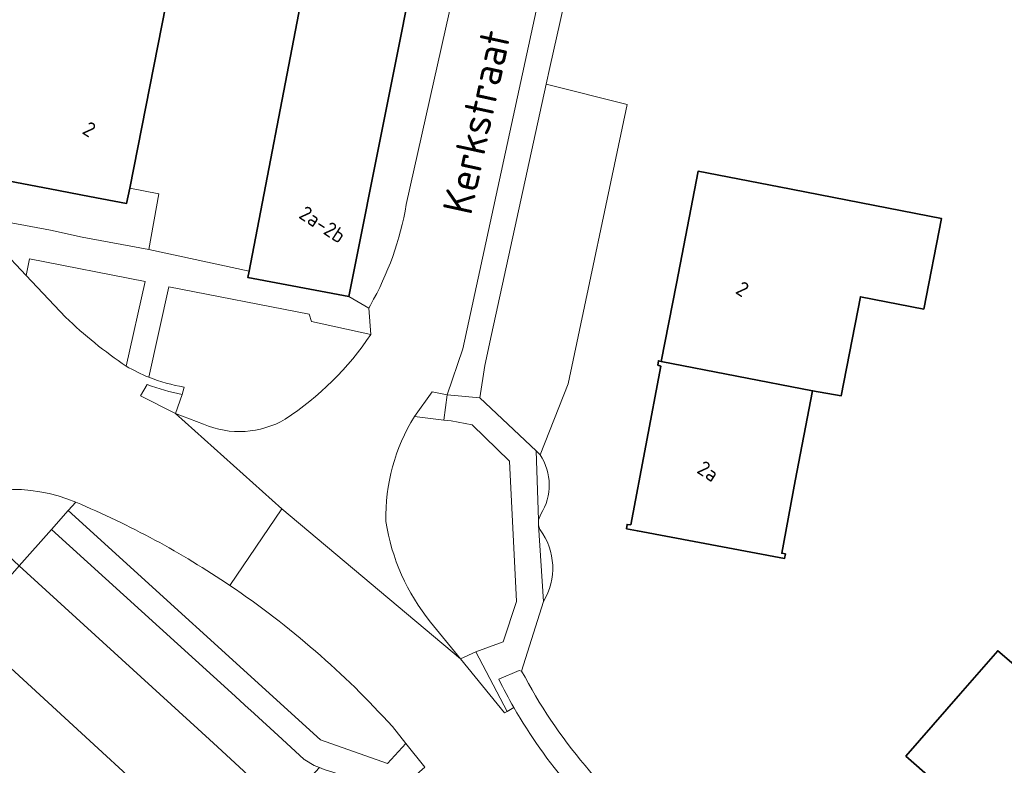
# Model space of a CAD drawing. Extents: x 184422 to 188298, y 343471 to 350189.
# Tile 144 of 256: x 186233 to 186293, y 347037 to 347082. Entities that reach past the tile are written whole.
import ezdxf
from ezdxf.enums import TextEntityAlignment as Align

# ---------------------------------------------------------------- set-up
doc = ezdxf.new("R2010")
doc.units = 0
for name, color, linetype, lineweight in [('B-WA-GR-BEPLANTING_CULTUUR_BODEMBEDEKKER-GV', 252, 'Continuous', 18), ('B-WA-GR-BEPLANTING_CULTUUR_HEESTERS-GV', 252, 'Continuous', 18), ('B-WA-GR-GROENVOORZIENING-GV', 252, 'Continuous', 18), ('B-WA-OG-TERREIN_CULTUURSCHEIDING-GV', 252, 'Continuous', 18), ('B-WA-OG-TERREIN_ERF-GV', 252, 'Continuous', 18), ('B-WA-OG-TOPOGRAFIE-T18', 252, 'Continuous', 18), ('B-WA-VH-VERHARDING_BETONSTRAATSTEEN-GV', 252, 'Continuous', 18), ('B-WA-VH-VERHARDING_GESLOTEN-GV', 252, 'Continuous', 18), ('B-WA-VH-VERHARDING_HALFVERHARDING-GV', 252, 'Continuous', 18), ('B-WA-VH-VERHARDING_OPEN-GV', 252, 'Continuous', 18), ('B-WA-VH-VERHARDING_SIERBESTRATING-GV', 252, 'Continuous', 18), ('B-WA-VH-VERHARDING_STRAATBAKSTEEN-GV', 252, 'Continuous', 18), ('B-WE-OG-BEBOUWING-GV', 250, 'Continuous', 35), ('B-WE-OG-BEBOUWING-T18', 10, 'Continuous', 18)]:
    doc.layers.add(name, color=color, linetype=linetype, lineweight=lineweight)
doc.styles.add('NLCS-ISO-M1000-T18', font='NLCS-ISO.ttf', dxfattribs={"height": 1.8})
doc.styles.add('NLCS-ISO-M500-T18', font='NLCS-ISO.ttf', dxfattribs={"height": 0.9})

msp = doc.modelspace()

# ---------------------------------------------------------------- linework, layer by layer
at = {"layer": 'B-WA-GR-BEPLANTING_CULTUUR_BODEMBEDEKKER-GV', "flags": 128}
for points in [[(186241.014, 347065.938), (186234.004, 347067.32), (186233.798, 347066.311), (186236.193, 347063.779)], [(186241.014, 347065.938), (186234.004, 347067.32), (186233.798, 347066.311), (186236.193, 347063.779)], [(186241.014, 347065.938), (186234.004, 347067.32), (186233.798, 347066.311), (186236.193, 347063.779)], [(186239.864, 347060.805), (186241.014, 347065.938)], [(186239.864, 347060.805), (186241.014, 347065.938)], [(186239.864, 347060.805), (186241.014, 347065.938)], [(186251.112, 347063.516), (186250.969, 347063.954), (186242.45, 347065.619), (186241.241, 347060.133)], [(186251.112, 347063.516), (186250.969, 347063.954), (186242.45, 347065.619), (186241.241, 347060.133)], [(186251.112, 347063.516), (186250.969, 347063.954), (186242.45, 347065.619), (186241.241, 347060.133)], [(186254.708, 347062.734), (186251.112, 347063.516)], [(186254.708, 347062.734), (186251.112, 347063.516)], [(186254.708, 347062.734), (186251.112, 347063.516)], [(186243.383, 347059.535), (186243.268, 347059.084), (186242.847, 347057.934), (186244.561, 347057.282)], [(186243.383, 347059.535), (186243.268, 347059.084), (186242.847, 347057.934), (186244.561, 347057.282)], [(186243.383, 347059.535), (186243.268, 347059.084), (186242.847, 347057.934), (186244.561, 347057.282)], [(186263.106, 347055.042), (186260.848, 347057.245), (186259.581, 347057.486), (186259.136, 347057.539), (186257.346, 347057.751)], [(186263.106, 347055.042), (186260.848, 347057.245), (186259.581, 347057.486), (186259.136, 347057.539), (186257.346, 347057.751)], [(186263.106, 347055.042), (186260.848, 347057.245), (186259.581, 347057.486), (186259.136, 347057.539), (186257.346, 347057.751)], [(186264.973, 347055.433), (186264.724, 347055.669), (186264.876, 347051.484), (186265.012, 347051.841)], [(186264.973, 347055.433), (186264.724, 347055.669), (186264.876, 347051.484), (186265.012, 347051.841)], [(186264.973, 347055.433), (186264.724, 347055.669), (186264.876, 347051.484), (186265.012, 347051.841)], [(186258.319, 347045.296), (186260.138, 347043.076), (186261.079, 347043.494), (186262.737, 347044.102), (186263.547, 347046.553), (186263.106, 347055.042)], [(186258.319, 347045.296), (186260.138, 347043.076), (186261.079, 347043.494), (186262.737, 347044.102), (186263.547, 347046.553), (186263.106, 347055.042)], [(186258.319, 347045.296), (186260.138, 347043.076), (186261.079, 347043.494), (186262.737, 347044.102), (186263.547, 347046.553), (186263.106, 347055.042)], [(186236.802, 347052.564), (186236.35, 347052.055), (186251.65, 347038.152), (186255.711, 347036.733), (186256.835, 347037.931), (186256.009, 347038.962)], [(186236.802, 347052.564), (186236.35, 347052.055), (186251.65, 347038.152), (186255.711, 347036.733), (186256.835, 347037.931), (186256.009, 347038.962)], [(186236.802, 347052.564), (186236.35, 347052.055), (186251.65, 347038.152), (186255.711, 347036.733), (186256.835, 347037.931), (186256.009, 347038.962)], [(186264.876, 347051.179), (186265.185, 347046.544)], [(186264.876, 347051.179), (186265.185, 347046.544)], [(186264.876, 347051.179), (186265.185, 347046.544)]]:
    msp.add_lwpolyline(points, dxfattribs=at)
at = {"layer": 'B-WA-GR-BEPLANTING_CULTUUR_BODEMBEDEKKER-GV'}
for points in [[(186236.193, 347063.779, 0.042578), (186239.864, 347060.805)], [(186236.193, 347063.779, 0.042578), (186239.864, 347060.805)], [(186236.193, 347063.779, 0.042578), (186239.864, 347060.805)], [(186249.514, 347057.594, 0.099864), (186254.708, 347062.734)], [(186249.514, 347057.594, 0.099864), (186254.708, 347062.734)], [(186249.514, 347057.594, 0.099864), (186254.708, 347062.734)], [(186241.241, 347060.133, 0.051268), (186243.383, 347059.535)], [(186241.241, 347060.133, 0.051268), (186243.383, 347059.535)], [(186241.241, 347060.133, 0.051268), (186243.383, 347059.535)], [(186244.561, 347057.282, 0.235407), (186249.514, 347057.594)], [(186244.561, 347057.282, 0.235407), (186249.514, 347057.594)], [(186244.561, 347057.282, 0.235407), (186249.514, 347057.594)], [(186257.346, 347057.751, 0.145999), (186255.616, 347051.394)], [(186257.346, 347057.751, 0.145999), (186255.616, 347051.394)], [(186257.346, 347057.751, 0.145999), (186255.616, 347051.394)], [(186265.012, 347051.841, 0.296369), (186264.973, 347055.433)], [(186265.012, 347051.841, 0.296369), (186264.973, 347055.433)], [(186265.012, 347051.841, 0.296369), (186264.973, 347055.433)], [(186246.158, 347047.514, 0.049408), (186236.802, 347052.564)], [(186246.158, 347047.514, 0.049408), (186236.802, 347052.564)], [(186246.158, 347047.514, 0.049408), (186236.802, 347052.564)], [(186255.616, 347051.394, 0.132235), (186258.319, 347045.296)], [(186255.616, 347051.394, 0.132235), (186258.319, 347045.296)], [(186255.616, 347051.394, 0.132235), (186258.319, 347045.296)], [(186264.973, 347050.893, -0.076601), (186264.876, 347051.179)], [(186264.973, 347050.893, -0.076601), (186264.876, 347051.179)], [(186264.973, 347050.893, -0.076601), (186264.876, 347051.179)], [(186265.185, 347046.544, 0.302127), (186264.973, 347050.893)], [(186265.185, 347046.544, 0.302127), (186264.973, 347050.893)], [(186265.185, 347046.544, 0.302127), (186264.973, 347050.893)], [(186256.009, 347038.962, 0.060697), (186246.158, 347047.514)], [(186256.009, 347038.962, 0.060697), (186246.158, 347047.514)], [(186256.009, 347038.962, 0.060697), (186246.158, 347047.514)]]:
    msp.add_lwpolyline(points, format="xyb", dxfattribs=at)
at = {"layer": 'B-WA-GR-BEPLANTING_CULTUUR_HEESTERS-GV', "flags": 128}
msp.add_lwpolyline([(186245.156, 347037.953), (186244.207, 347038.824), (186233.373, 347048.714), (186230.23, 347045.111), (186232.079, 347043.21), (186245.985, 347030.434), (186249.367, 347034.075), (186248.373, 347034.99), (186247.004, 347036.252), (186245.403, 347037.726)], close=True, dxfattribs=at)
msp.add_lwpolyline([(186245.156, 347037.953), (186244.207, 347038.824), (186233.373, 347048.714), (186230.23, 347045.111), (186232.079, 347043.21), (186245.985, 347030.434), (186249.367, 347034.075), (186248.373, 347034.99), (186247.004, 347036.252), (186245.403, 347037.726)], close=True, dxfattribs=at)
msp.add_lwpolyline([(186245.156, 347037.953), (186244.207, 347038.824), (186233.373, 347048.714), (186230.23, 347045.111), (186232.079, 347043.21), (186245.985, 347030.434), (186249.367, 347034.075), (186248.373, 347034.99), (186247.004, 347036.252), (186245.403, 347037.726)], close=True, dxfattribs=at)
at = {"layer": 'B-WA-GR-GROENVOORZIENING-GV', "flags": 128}
msp.add_lwpolyline([(186231.501, 347072.253), (186230.855, 347071.682), (186232.882, 347069.503), (186235.283, 347069.053), (186237.203, 347068.618), (186241.243, 347067.886), (186241.844, 347071.243), (186240.078, 347071.601), (186239.894, 347070.67), (186237.649, 347071.093), (186235.243, 347071.547)], close=True, dxfattribs=at)
msp.add_lwpolyline([(186231.501, 347072.253), (186230.855, 347071.682), (186232.882, 347069.503), (186235.283, 347069.053), (186237.203, 347068.618), (186241.243, 347067.886), (186241.844, 347071.243), (186240.078, 347071.601), (186239.894, 347070.67), (186237.649, 347071.093), (186235.243, 347071.547)], close=True, dxfattribs=at)
msp.add_lwpolyline([(186231.501, 347072.253), (186230.855, 347071.682), (186232.882, 347069.503), (186235.283, 347069.053), (186237.203, 347068.618), (186241.243, 347067.886), (186241.844, 347071.243), (186240.078, 347071.601), (186239.894, 347070.67), (186237.649, 347071.093), (186235.243, 347071.547)], close=True, dxfattribs=at)
at = {"layer": 'B-WA-OG-TERREIN_CULTUURSCHEIDING-GV', "flags": 128}
msp.add_lwpolyline([(186244.207, 347038.824), (186245.156, 347037.953), (186245.403, 347037.726), (186247.004, 347036.252), (186248.373, 347034.99), (186249.367, 347034.075), (186251.598, 347036.477), (186251.276, 347036.613), (186250.704, 347036.937), (186250.669, 347036.969), (186249.318, 347038.2), (186247.399, 347039.949), (186247.278, 347040.062), (186246.259, 347041.016), (186235.331, 347050.909), (186233.373, 347048.714)], close=True, dxfattribs=at)
msp.add_lwpolyline([(186244.207, 347038.824), (186245.156, 347037.953), (186245.403, 347037.726), (186247.004, 347036.252), (186248.373, 347034.99), (186249.367, 347034.075), (186251.598, 347036.477), (186251.276, 347036.613), (186250.704, 347036.937), (186250.669, 347036.969), (186249.318, 347038.2), (186247.399, 347039.949), (186247.278, 347040.062), (186246.259, 347041.016), (186235.331, 347050.909), (186233.373, 347048.714)], close=True, dxfattribs=at)
msp.add_lwpolyline([(186244.207, 347038.824), (186245.156, 347037.953), (186245.403, 347037.726), (186247.004, 347036.252), (186248.373, 347034.99), (186249.367, 347034.075), (186251.598, 347036.477), (186251.276, 347036.613), (186250.704, 347036.937), (186250.669, 347036.969), (186249.318, 347038.2), (186247.399, 347039.949), (186247.278, 347040.062), (186246.259, 347041.016), (186235.331, 347050.909), (186233.373, 347048.714)], close=True, dxfattribs=at)
at = {"layer": 'B-WA-OG-TERREIN_ERF-GV', "flags": 128}
for points in [[(186274.398, 347115.276), (186273.634, 347112.077), (186266.263, 347083.539), (186266.46, 347083.447), (186266.4, 347082.694), (186265.553, 347078.903), (186265.333, 347077.899), (186270.253, 347076.674), (186266.675, 347059.731), (186264.973, 347055.433)], [(186274.398, 347115.276), (186273.634, 347112.077), (186266.263, 347083.539), (186266.46, 347083.447), (186266.4, 347082.694), (186265.553, 347078.903), (186265.333, 347077.899), (186270.253, 347076.674), (186266.675, 347059.731), (186264.973, 347055.433)], [(186274.398, 347115.276), (186273.634, 347112.077), (186266.263, 347083.539), (186266.46, 347083.447), (186266.4, 347082.694), (186265.553, 347078.903), (186265.333, 347077.899), (186270.253, 347076.674), (186266.675, 347059.731), (186264.973, 347055.433)], [(186265.012, 347051.841), (186264.876, 347051.484)], [(186265.012, 347051.841), (186264.876, 347051.484)], [(186265.012, 347051.841), (186264.876, 347051.484)], [(186264.867, 347051.262), (186264.876, 347051.179)], [(186264.867, 347051.262), (186264.876, 347051.179)], [(186264.867, 347051.262), (186264.876, 347051.179)], [(186265.185, 347046.544), (186263.852, 347042.331)], [(186265.185, 347046.544), (186263.852, 347042.331)], [(186265.185, 347046.544), (186263.852, 347042.331)]]:
    msp.add_lwpolyline(points, dxfattribs=at)
for points in [[(186242.271, 347082.684), (186240.078, 347071.601), (186241.844, 347071.243), (186241.243, 347067.886), (186247.316, 347066.57), (186250.414, 347082.656), (186242.375, 347084.463), (186241.99, 347082.752)], [(186242.271, 347082.684), (186240.078, 347071.601), (186241.844, 347071.243), (186241.243, 347067.886), (186247.316, 347066.57), (186250.414, 347082.656), (186242.375, 347084.463), (186241.99, 347082.752)], [(186242.271, 347082.684), (186240.078, 347071.601), (186241.844, 347071.243), (186241.243, 347067.886), (186247.316, 347066.57), (186250.414, 347082.656), (186242.375, 347084.463), (186241.99, 347082.752)], [(186279.8, 347049.16), (186270.876, 347050.825), (186270.212, 347050.949), (186270.243, 347051.212), (186270.469, 347051.193), (186272.296, 347060.817), (186272.114, 347060.873), (186272.151, 347061.131), (186272.319, 347061.087), (186273.235, 347065.813), (186274.556, 347072.625), (186279.465, 347071.673), (186289.309, 347069.764), (186288.243, 347064.265), (186284.399, 347065.011), (186283.236, 347059.015), (186281.501, 347059.314), (186280.442, 347053.852), (186279.624, 347049.467), (186279.85, 347049.425)], [(186279.8, 347049.16), (186270.876, 347050.825), (186270.212, 347050.949), (186270.243, 347051.212), (186270.469, 347051.193), (186272.296, 347060.817), (186272.114, 347060.873), (186272.151, 347061.131), (186272.319, 347061.087), (186273.235, 347065.813), (186274.556, 347072.625), (186279.465, 347071.673), (186289.309, 347069.764), (186288.243, 347064.265), (186284.399, 347065.011), (186283.236, 347059.015), (186281.501, 347059.314), (186280.442, 347053.852), (186279.624, 347049.467), (186279.85, 347049.425)], [(186279.8, 347049.16), (186270.876, 347050.825), (186270.212, 347050.949), (186270.243, 347051.212), (186270.469, 347051.193), (186272.296, 347060.817), (186272.114, 347060.873), (186272.151, 347061.131), (186272.319, 347061.087), (186273.235, 347065.813), (186274.556, 347072.625), (186279.465, 347071.673), (186289.309, 347069.764), (186288.243, 347064.265), (186284.399, 347065.011), (186283.236, 347059.015), (186281.501, 347059.314), (186280.442, 347053.852), (186279.624, 347049.467), (186279.85, 347049.425)], [(186302.341, 347035.365), (186299.574, 347032.116), (186300.754, 347031.095), (186295.876, 347025.377), (186288.273, 347031.855), (186290.431, 347034.307), (186287.155, 347037.161), (186290.469, 347040.965), (186292.724, 347043.554), (186298.534, 347038.607)], [(186302.341, 347035.365), (186299.574, 347032.116), (186300.754, 347031.095), (186295.876, 347025.377), (186288.273, 347031.855), (186290.431, 347034.307), (186287.155, 347037.161), (186290.469, 347040.965), (186292.724, 347043.554), (186298.534, 347038.607)], [(186302.341, 347035.365), (186299.574, 347032.116), (186300.754, 347031.095), (186295.876, 347025.377), (186288.273, 347031.855), (186290.431, 347034.307), (186287.155, 347037.161), (186290.469, 347040.965), (186292.724, 347043.554), (186298.534, 347038.607)]]:
    msp.add_lwpolyline(points, close=True, dxfattribs=at)
at = {"layer": 'B-WA-OG-TERREIN_ERF-GV'}
for points in [[(186264.973, 347055.433, -0.296369), (186265.012, 347051.841)], [(186264.973, 347055.433, -0.296369), (186265.012, 347051.841)], [(186264.973, 347055.433, -0.296369), (186265.012, 347051.841)], [(186264.876, 347051.484, 0.058105), (186264.867, 347051.262)], [(186264.876, 347051.484, 0.058105), (186264.867, 347051.262)], [(186264.876, 347051.484, 0.058105), (186264.867, 347051.262)], [(186264.876, 347051.179, 0.076601), (186264.973, 347050.893)], [(186264.876, 347051.179, 0.076601), (186264.973, 347050.893)], [(186264.876, 347051.179, 0.076601), (186264.973, 347050.893)], [(186264.973, 347050.893, -0.302127), (186265.185, 347046.544)], [(186264.973, 347050.893, -0.302127), (186265.185, 347046.544)], [(186264.973, 347050.893, -0.302127), (186265.185, 347046.544)], [(186263.852, 347042.331, 0.10756), (186272.667, 347031.817)], [(186263.852, 347042.331, 0.10756), (186272.667, 347031.817)], [(186263.852, 347042.331, 0.10756), (186272.667, 347031.817)]]:
    msp.add_lwpolyline(points, format="xyb", dxfattribs=at)
at = {"layer": 'B-WA-VH-VERHARDING_BETONSTRAATSTEEN-GV', "flags": 128}
for points in [[(186241.129, 347059.693), (186240.741, 347059.01), (186242.847, 347057.934), (186243.268, 347059.084)], [(186241.129, 347059.693), (186240.741, 347059.01), (186242.847, 347057.934), (186243.268, 347059.084)], [(186241.129, 347059.693), (186240.741, 347059.01), (186242.847, 347057.934), (186243.268, 347059.084)], [(186261.32, 347058.897), (186259.342, 347059.075), (186259.136, 347057.539), (186259.581, 347057.486), (186260.848, 347057.245), (186263.106, 347055.042), (186263.547, 347046.553), (186262.737, 347044.102), (186261.079, 347043.494), (186262.981, 347039.883), (186263.383, 347040.11)], [(186261.32, 347058.897), (186259.342, 347059.075), (186259.136, 347057.539), (186259.581, 347057.486), (186260.848, 347057.245), (186263.106, 347055.042), (186263.547, 347046.553), (186262.737, 347044.102), (186261.079, 347043.494), (186262.981, 347039.883), (186263.383, 347040.11)], [(186261.32, 347058.897), (186259.342, 347059.075), (186259.136, 347057.539), (186259.581, 347057.486), (186260.848, 347057.245), (186263.106, 347055.042), (186263.547, 347046.553), (186262.737, 347044.102), (186261.079, 347043.494), (186262.981, 347039.883), (186263.383, 347040.11)], [(186264.876, 347051.484), (186264.724, 347055.669), (186261.32, 347058.897)], [(186264.876, 347051.484), (186264.724, 347055.669), (186261.32, 347058.897)], [(186264.876, 347051.484), (186264.724, 347055.669), (186261.32, 347058.897)], [(186262.461, 347041.836), (186263.698, 347042.364), (186263.852, 347042.331), (186265.185, 347046.544), (186264.876, 347051.179), (186264.867, 347051.262)], [(186262.461, 347041.836), (186263.698, 347042.364), (186263.852, 347042.331), (186265.185, 347046.544), (186264.876, 347051.179), (186264.867, 347051.262)], [(186262.461, 347041.836), (186263.698, 347042.364), (186263.852, 347042.331), (186265.185, 347046.544), (186264.876, 347051.179), (186264.867, 347051.262)]]:
    msp.add_lwpolyline(points, dxfattribs=at)
at = {"layer": 'B-WA-VH-VERHARDING_BETONSTRAATSTEEN-GV'}
for points in [[(186243.268, 347059.084, -0.033044), (186241.129, 347059.693)], [(186243.268, 347059.084, -0.033044), (186241.129, 347059.693)], [(186243.268, 347059.084, -0.033044), (186241.129, 347059.693)], [(186264.867, 347051.262, -0.058105), (186264.876, 347051.484)], [(186264.867, 347051.262, -0.058105), (186264.876, 347051.484)], [(186264.867, 347051.262, -0.058105), (186264.876, 347051.484)], [(186263.383, 347040.11, -0.015992), (186262.461, 347041.836)], [(186263.383, 347040.11, -0.015992), (186262.461, 347041.836)], [(186263.383, 347040.11, -0.015992), (186262.461, 347041.836)]]:
    msp.add_lwpolyline(points, format="xyb", dxfattribs=at)
at = {"layer": 'B-WA-VH-VERHARDING_BETONSTRAATSTEEN-GV', "flags": 128}
for points in [[(186259.342, 347059.075), (186258.414, 347059.255), (186257.346, 347057.751), (186259.136, 347057.539)], [(186259.342, 347059.075), (186258.414, 347059.255), (186257.346, 347057.751), (186259.136, 347057.539)], [(186259.342, 347059.075), (186258.414, 347059.255), (186257.346, 347057.751), (186259.136, 347057.539)], [(186261.079, 347043.494), (186260.138, 347043.076), (186262.811, 347039.786), (186262.981, 347039.883)], [(186261.079, 347043.494), (186260.138, 347043.076), (186262.811, 347039.786), (186262.981, 347039.883)], [(186261.079, 347043.494), (186260.138, 347043.076), (186262.811, 347039.786), (186262.981, 347039.883)]]:
    msp.add_lwpolyline(points, close=True, dxfattribs=at)
at = {"layer": 'B-WA-VH-VERHARDING_GESLOTEN-GV', "flags": 128}
msp.add_lwpolyline([(186213.007, 347022.598), (186227.892, 347008.922), (186227.893, 347008.923), (186244.683, 347027.069), (186246.964, 347029.534), (186245.985, 347030.434), (186232.079, 347043.21), (186227.247, 347037.988), (186216.32, 347026.179)], close=True, dxfattribs=at)
msp.add_lwpolyline([(186213.007, 347022.598), (186227.892, 347008.922), (186227.893, 347008.923), (186244.683, 347027.069), (186246.964, 347029.534), (186245.985, 347030.434), (186232.079, 347043.21), (186227.247, 347037.988), (186216.32, 347026.179)], close=True, dxfattribs=at)
msp.add_lwpolyline([(186213.007, 347022.598), (186227.892, 347008.922), (186227.893, 347008.923), (186244.683, 347027.069), (186246.964, 347029.534), (186245.985, 347030.434), (186232.079, 347043.21), (186227.247, 347037.988), (186216.32, 347026.179)], close=True, dxfattribs=at)
at = {"layer": 'B-WA-VH-VERHARDING_HALFVERHARDING-GV', "flags": 128}
msp.add_lwpolyline([(186264.973, 347055.433), (186266.675, 347059.731), (186270.253, 347076.674), (186265.333, 347077.899), (186262.013, 347062.734), (186261.614, 347060.848), (186261.32, 347058.897), (186264.724, 347055.669)], close=True, dxfattribs=at)
msp.add_lwpolyline([(186264.973, 347055.433), (186266.675, 347059.731), (186270.253, 347076.674), (186265.333, 347077.899), (186262.013, 347062.734), (186261.614, 347060.848), (186261.32, 347058.897), (186264.724, 347055.669)], close=True, dxfattribs=at)
msp.add_lwpolyline([(186264.973, 347055.433), (186266.675, 347059.731), (186270.253, 347076.674), (186265.333, 347077.899), (186262.013, 347062.734), (186261.614, 347060.848), (186261.32, 347058.897), (186264.724, 347055.669)], close=True, dxfattribs=at)
at = {"layer": 'B-WA-VH-VERHARDING_OPEN-GV', "flags": 128}
msp.add_lwpolyline([(186261.32, 347058.897), (186261.614, 347060.848), (186262.013, 347062.734), (186265.333, 347077.899), (186265.553, 347078.903), (186266.4, 347082.694), (186266.46, 347083.447), (186266.263, 347083.539), (186273.634, 347112.077), (186271.906, 347112.385), (186265.452, 347085.724), (186260.279, 347061.849), (186259.342, 347059.075)], close=True, dxfattribs=at)
msp.add_lwpolyline([(186261.32, 347058.897), (186261.614, 347060.848), (186262.013, 347062.734), (186265.333, 347077.899), (186265.553, 347078.903), (186266.4, 347082.694), (186266.46, 347083.447), (186266.263, 347083.539), (186273.634, 347112.077), (186271.906, 347112.385), (186265.452, 347085.724), (186260.279, 347061.849), (186259.342, 347059.075)], close=True, dxfattribs=at)
msp.add_lwpolyline([(186261.32, 347058.897), (186261.614, 347060.848), (186262.013, 347062.734), (186265.333, 347077.899), (186265.553, 347078.903), (186266.4, 347082.694), (186266.46, 347083.447), (186266.263, 347083.539), (186273.634, 347112.077), (186271.906, 347112.385), (186265.452, 347085.724), (186260.279, 347061.849), (186259.342, 347059.075)], close=True, dxfattribs=at)
msp.add_lwpolyline([(186263.852, 347042.331), (186263.698, 347042.364), (186262.461, 347041.836)], dxfattribs=at)
msp.add_lwpolyline([(186263.852, 347042.331), (186263.698, 347042.364), (186262.461, 347041.836)], dxfattribs=at)
msp.add_lwpolyline([(186263.852, 347042.331), (186263.698, 347042.364), (186262.461, 347041.836)], dxfattribs=at)
at = {"layer": 'B-WA-VH-VERHARDING_OPEN-GV'}
for points in [[(186272.667, 347031.817, -0.10756), (186263.852, 347042.331)], [(186272.667, 347031.817, -0.10756), (186263.852, 347042.331)], [(186272.667, 347031.817, -0.10756), (186263.852, 347042.331)], [(186262.461, 347041.836, 0.015992), (186263.383, 347040.11)], [(186262.461, 347041.836, 0.015992), (186263.383, 347040.11)], [(186262.461, 347041.836, 0.015992), (186263.383, 347040.11)], [(186263.383, 347040.11, 0.094174), (186270.96, 347031.291)], [(186263.383, 347040.11, 0.094174), (186270.96, 347031.291)], [(186263.383, 347040.11, 0.094174), (186270.96, 347031.291)]]:
    msp.add_lwpolyline(points, format="xyb", dxfattribs=at)
at = {"layer": 'B-WA-VH-VERHARDING_SIERBESTRATING-GV', "flags": 128}
msp.add_lwpolyline([(186256.573, 347035.164), (186256.636, 347035.337), (186257.982, 347036.499), (186256.835, 347037.931), (186255.711, 347036.733), (186251.65, 347038.152), (186236.35, 347052.055), (186235.331, 347050.909), (186246.259, 347041.016), (186247.278, 347040.062), (186247.399, 347039.949), (186249.318, 347038.2), (186250.669, 347036.969), (186250.704, 347036.937), (186251.276, 347036.613), (186251.598, 347036.477), (186251.883, 347036.357), (186253.315, 347035.912), (186254.967, 347035.399), (186255.655, 347035.241), (186256.275, 347035.142)], close=True, dxfattribs=at)
msp.add_lwpolyline([(186256.573, 347035.164), (186256.636, 347035.337), (186257.982, 347036.499), (186256.835, 347037.931), (186255.711, 347036.733), (186251.65, 347038.152), (186236.35, 347052.055), (186235.331, 347050.909), (186246.259, 347041.016), (186247.278, 347040.062), (186247.399, 347039.949), (186249.318, 347038.2), (186250.669, 347036.969), (186250.704, 347036.937), (186251.276, 347036.613), (186251.598, 347036.477), (186251.883, 347036.357), (186253.315, 347035.912), (186254.967, 347035.399), (186255.655, 347035.241), (186256.275, 347035.142)], close=True, dxfattribs=at)
msp.add_lwpolyline([(186256.573, 347035.164), (186256.636, 347035.337), (186257.982, 347036.499), (186256.835, 347037.931), (186255.711, 347036.733), (186251.65, 347038.152), (186236.35, 347052.055), (186235.331, 347050.909), (186246.259, 347041.016), (186247.278, 347040.062), (186247.399, 347039.949), (186249.318, 347038.2), (186250.669, 347036.969), (186250.704, 347036.937), (186251.276, 347036.613), (186251.598, 347036.477), (186251.883, 347036.357), (186253.315, 347035.912), (186254.967, 347035.399), (186255.655, 347035.241), (186256.275, 347035.142)], close=True, dxfattribs=at)
at = {"layer": 'B-WA-VH-VERHARDING_STRAATBAKSTEEN-GV', "flags": 128}
for points in [[(186264.135, 347115.124), (186262.014, 347104.881), (186262.042, 347104.875), (186262.021, 347104.769), (186260.513, 347097.324), (186261.174, 347096.402), (186260.636, 347094.099), (186260.562, 347093.604), (186260.379, 347092.369), (186258.884, 347092.662), (186258.592, 347091.174), (186257.987, 347088.093), (186256.71, 347088.348), (186256.526, 347087.463), (186257.799, 347087.209), (186253.37, 347065.026), (186254.575, 347064.326), (186254.677, 347064.504)], [(186264.135, 347115.124), (186262.014, 347104.881), (186262.042, 347104.875), (186262.021, 347104.769), (186260.513, 347097.324), (186261.174, 347096.402), (186260.636, 347094.099), (186260.562, 347093.604), (186260.379, 347092.369), (186258.884, 347092.662), (186258.592, 347091.174), (186257.987, 347088.093), (186256.71, 347088.348), (186256.526, 347087.463), (186257.799, 347087.209), (186253.37, 347065.026), (186254.575, 347064.326), (186254.677, 347064.504)], [(186264.135, 347115.124), (186262.014, 347104.881), (186262.042, 347104.875), (186262.021, 347104.769), (186260.513, 347097.324), (186261.174, 347096.402), (186260.636, 347094.099), (186260.562, 347093.604), (186260.379, 347092.369), (186258.884, 347092.662), (186258.592, 347091.174), (186257.987, 347088.093), (186256.71, 347088.348), (186256.526, 347087.463), (186257.799, 347087.209), (186253.37, 347065.026), (186254.575, 347064.326), (186254.677, 347064.504)], [(186256.853, 347070.598), (186260.426, 347086.567), (186263.629, 347099.908), (186266.899, 347113.388), (186267.142, 347114.39), (186264.135, 347115.124)], [(186256.853, 347070.598), (186260.426, 347086.567), (186263.629, 347099.908), (186266.899, 347113.388), (186267.142, 347114.39), (186264.135, 347115.124)], [(186256.853, 347070.598), (186260.426, 347086.567), (186263.629, 347099.908), (186266.899, 347113.388), (186267.142, 347114.39), (186264.135, 347115.124)], [(186271.906, 347112.385), (186266.899, 347113.388), (186263.629, 347099.908), (186260.426, 347086.567), (186256.853, 347070.598)], [(186271.906, 347112.385), (186266.899, 347113.388), (186263.629, 347099.908), (186260.426, 347086.567), (186256.853, 347070.598)], [(186271.906, 347112.385), (186266.899, 347113.388), (186263.629, 347099.908), (186260.426, 347086.567), (186256.853, 347070.598)], [(186257.346, 347057.751), (186258.414, 347059.255), (186259.342, 347059.075), (186260.279, 347061.849), (186265.452, 347085.724), (186271.906, 347112.385)], [(186257.346, 347057.751), (186258.414, 347059.255), (186259.342, 347059.075), (186260.279, 347061.849), (186265.452, 347085.724), (186271.906, 347112.385)], [(186257.346, 347057.751), (186258.414, 347059.255), (186259.342, 347059.075), (186260.279, 347061.849), (186265.452, 347085.724), (186271.906, 347112.385)], [(186247.316, 347066.57), (186241.243, 347067.886), (186237.203, 347068.618), (186235.283, 347069.053), (186232.882, 347069.503), (186230.855, 347071.682), (186231.501, 347072.253), (186231.837, 347073.848), (186230.286, 347074.218), (186230.341, 347074.51), (186224.649, 347080.965), (186224.612, 347081.009), (186224.579, 347081.055), (186220.696, 347086.618), (186221.36, 347087.105), (186210.327, 347102.159), (186207.35, 347100.17), (186221.59, 347081.185)], [(186247.316, 347066.57), (186241.243, 347067.886), (186237.203, 347068.618), (186235.283, 347069.053), (186232.882, 347069.503), (186230.855, 347071.682), (186231.501, 347072.253), (186231.837, 347073.848), (186230.286, 347074.218), (186230.341, 347074.51), (186224.649, 347080.965), (186224.612, 347081.009), (186224.579, 347081.055), (186220.696, 347086.618), (186221.36, 347087.105), (186210.327, 347102.159), (186207.35, 347100.17), (186221.59, 347081.185)], [(186247.316, 347066.57), (186241.243, 347067.886), (186237.203, 347068.618), (186235.283, 347069.053), (186232.882, 347069.503), (186230.855, 347071.682), (186231.501, 347072.253), (186231.837, 347073.848), (186230.286, 347074.218), (186230.341, 347074.51), (186224.649, 347080.965), (186224.612, 347081.009), (186224.579, 347081.055), (186220.696, 347086.618), (186221.36, 347087.105), (186210.327, 347102.159), (186207.35, 347100.17), (186221.59, 347081.185)], [(186236.193, 347063.779), (186233.798, 347066.311), (186232.253, 347067.953)], [(186232.253, 347067.953), (186233.798, 347066.311), (186234.004, 347067.32), (186241.014, 347065.938), (186239.864, 347060.805)], [(186236.193, 347063.779), (186233.798, 347066.311), (186232.253, 347067.953)], [(186232.253, 347067.953), (186233.798, 347066.311), (186234.004, 347067.32), (186241.014, 347065.938), (186239.864, 347060.805)], [(186236.193, 347063.779), (186233.798, 347066.311), (186232.253, 347067.953)], [(186232.253, 347067.953), (186233.798, 347066.311), (186234.004, 347067.32), (186241.014, 347065.938), (186239.864, 347060.805)], [(186241.241, 347060.133), (186242.45, 347065.619), (186250.969, 347063.954), (186251.112, 347063.516), (186254.708, 347062.734), (186254.575, 347064.326), (186253.37, 347065.026), (186247.242, 347066.185), (186247.316, 347066.57)], [(186241.241, 347060.133), (186242.45, 347065.619), (186250.969, 347063.954), (186251.112, 347063.516), (186254.708, 347062.734), (186254.575, 347064.326), (186253.37, 347065.026), (186247.242, 347066.185), (186247.316, 347066.57)], [(186241.241, 347060.133), (186242.45, 347065.619), (186250.969, 347063.954), (186251.112, 347063.516), (186254.708, 347062.734), (186254.575, 347064.326), (186253.37, 347065.026), (186247.242, 347066.185), (186247.316, 347066.57)], [(186254.677, 347064.504), (186254.575, 347064.326), (186254.708, 347062.734)], [(186254.677, 347064.504), (186254.575, 347064.326), (186254.708, 347062.734)], [(186254.677, 347064.504), (186254.575, 347064.326), (186254.708, 347062.734)], [(186246.158, 347047.514), (186249.299, 347052.168), (186242.847, 347057.934), (186240.741, 347059.01), (186241.129, 347059.693)], [(186246.158, 347047.514), (186249.299, 347052.168), (186242.847, 347057.934), (186240.741, 347059.01), (186241.129, 347059.693)], [(186246.158, 347047.514), (186249.299, 347052.168), (186242.847, 347057.934), (186240.741, 347059.01), (186241.129, 347059.693)], [(186243.268, 347059.084), (186243.383, 347059.535)], [(186243.268, 347059.084), (186243.383, 347059.535)], [(186243.268, 347059.084), (186243.383, 347059.535)], [(186244.561, 347057.282), (186242.847, 347057.934), (186249.299, 347052.168), (186260.138, 347043.076), (186258.319, 347045.296)], [(186244.561, 347057.282), (186242.847, 347057.934), (186249.299, 347052.168), (186260.138, 347043.076), (186258.319, 347045.296)], [(186244.561, 347057.282), (186242.847, 347057.934), (186249.299, 347052.168), (186260.138, 347043.076), (186258.319, 347045.296)], [(186228.134, 347052.056), (186230.972, 347049.301), (186231.777, 347050.172), (186233.373, 347048.714), (186235.331, 347050.909), (186236.35, 347052.055), (186236.802, 347052.564)], [(186228.134, 347052.056), (186230.972, 347049.301), (186231.777, 347050.172), (186233.373, 347048.714), (186235.331, 347050.909), (186236.35, 347052.055), (186236.802, 347052.564)], [(186228.134, 347052.056), (186230.972, 347049.301), (186231.777, 347050.172), (186233.373, 347048.714), (186235.331, 347050.909), (186236.35, 347052.055), (186236.802, 347052.564)], [(186263.383, 347040.11), (186262.981, 347039.883), (186262.811, 347039.786), (186260.138, 347043.076), (186249.299, 347052.168), (186246.158, 347047.514)], [(186263.383, 347040.11), (186262.981, 347039.883), (186262.811, 347039.786), (186260.138, 347043.076), (186249.299, 347052.168), (186246.158, 347047.514)], [(186263.383, 347040.11), (186262.981, 347039.883), (186262.811, 347039.786), (186260.138, 347043.076), (186249.299, 347052.168), (186246.158, 347047.514)], [(186256.009, 347038.962), (186256.835, 347037.931), (186257.982, 347036.499)], [(186256.009, 347038.962), (186256.835, 347037.931), (186257.982, 347036.499)], [(186256.009, 347038.962), (186256.835, 347037.931), (186257.982, 347036.499)]]:
    msp.add_lwpolyline(points, dxfattribs=at)
at = {"layer": 'B-WA-VH-VERHARDING_STRAATBAKSTEEN-GV'}
for points in [[(186254.677, 347064.504, 0.086615), (186256.853, 347070.598)], [(186256.853, 347070.598, -0.086615), (186254.677, 347064.504)], [(186254.677, 347064.504, 0.086615), (186256.853, 347070.598)], [(186256.853, 347070.598, -0.086615), (186254.677, 347064.504)], [(186254.677, 347064.504, 0.086615), (186256.853, 347070.598)], [(186256.853, 347070.598, -0.086615), (186254.677, 347064.504)], [(186239.864, 347060.805, -0.042578), (186236.193, 347063.779)], [(186239.864, 347060.805, -0.042578), (186236.193, 347063.779)], [(186239.864, 347060.805, -0.042578), (186236.193, 347063.779)], [(186254.708, 347062.734, -0.099864), (186249.514, 347057.594)], [(186254.708, 347062.734, -0.099864), (186249.514, 347057.594)], [(186254.708, 347062.734, -0.099864), (186249.514, 347057.594)], [(186241.241, 347060.133, -0.026554), (186239.864, 347060.805)], [(186239.864, 347060.805, 0.026554), (186241.241, 347060.133)], [(186241.241, 347060.133, -0.026554), (186239.864, 347060.805)], [(186239.864, 347060.805, 0.026554), (186241.241, 347060.133)], [(186241.241, 347060.133, -0.026554), (186239.864, 347060.805)], [(186239.864, 347060.805, 0.026554), (186241.241, 347060.133)], [(186243.383, 347059.535, -0.051268), (186241.241, 347060.133)], [(186243.383, 347059.535, -0.051268), (186241.241, 347060.133)], [(186243.383, 347059.535, -0.051268), (186241.241, 347060.133)], [(186241.129, 347059.693, 0.033044), (186243.268, 347059.084)], [(186241.129, 347059.693, 0.033044), (186243.268, 347059.084)], [(186241.129, 347059.693, 0.033044), (186243.268, 347059.084)], [(186249.514, 347057.594, -0.235407), (186244.561, 347057.282)], [(186249.514, 347057.594, -0.235407), (186244.561, 347057.282)], [(186249.514, 347057.594, -0.235407), (186244.561, 347057.282)], [(186255.616, 347051.394, -0.145999), (186257.346, 347057.751)], [(186255.616, 347051.394, -0.145999), (186257.346, 347057.751)], [(186255.616, 347051.394, -0.145999), (186257.346, 347057.751)], [(186228.134, 347052.056, -0.233282), (186236.802, 347052.564)], [(186236.802, 347052.564, 0.233282), (186228.134, 347052.056)], [(186228.134, 347052.056, -0.233282), (186236.802, 347052.564)], [(186236.802, 347052.564, 0.233282), (186228.134, 347052.056)], [(186228.134, 347052.056, -0.233282), (186236.802, 347052.564)], [(186236.802, 347052.564, 0.233282), (186228.134, 347052.056)], [(186236.802, 347052.564, -0.049408), (186246.158, 347047.514)], [(186236.802, 347052.564, -0.049408), (186246.158, 347047.514)], [(186236.802, 347052.564, -0.049408), (186246.158, 347047.514)], [(186258.319, 347045.296, -0.132235), (186255.616, 347051.394)], [(186258.319, 347045.296, -0.132235), (186255.616, 347051.394)], [(186258.319, 347045.296, -0.132235), (186255.616, 347051.394)], [(186246.158, 347047.514, -0.060697), (186256.009, 347038.962)], [(186246.158, 347047.514, -0.060697), (186256.009, 347038.962)], [(186246.158, 347047.514, -0.060697), (186256.009, 347038.962)], [(186270.96, 347031.291, -0.094174), (186263.383, 347040.11)], [(186270.96, 347031.291, -0.094174), (186263.383, 347040.11)], [(186270.96, 347031.291, -0.094174), (186263.383, 347040.11)]]:
    msp.add_lwpolyline(points, format="xyb", dxfattribs=at)
at = {"layer": 'B-WE-OG-BEBOUWING-GV', "flags": 128}
for points in [[(186242.375, 347084.463), (186250.414, 347082.656), (186247.316, 347066.57), (186247.242, 347066.185), (186253.37, 347065.026), (186257.799, 347087.209), (186256.526, 347087.463), (186251.752, 347088.417), (186249.444, 347088.878), (186250.218, 347092.751), (186243.658, 347094.061), (186243.058, 347091.204), (186240.666, 347091.695), (186239.049, 347092.001), (186240.002, 347096.59), (186236.941, 347097.167), (186236.008, 347092.598), (186236.708, 347092.443), (186236.688, 347092.337), (186235.575, 347086.449), (186234.327, 347086.685), (186233.88, 347084.317), (186241.99, 347082.752)], [(186242.375, 347084.463), (186250.414, 347082.656), (186247.316, 347066.57), (186247.242, 347066.185), (186253.37, 347065.026), (186257.799, 347087.209), (186256.526, 347087.463), (186251.752, 347088.417), (186249.444, 347088.878), (186250.218, 347092.751), (186243.658, 347094.061), (186243.058, 347091.204), (186240.666, 347091.695), (186239.049, 347092.001), (186240.002, 347096.59), (186236.941, 347097.167), (186236.008, 347092.598), (186236.708, 347092.443), (186236.688, 347092.337), (186235.575, 347086.449), (186234.327, 347086.685), (186233.88, 347084.317), (186241.99, 347082.752)], [(186242.375, 347084.463), (186250.414, 347082.656), (186247.316, 347066.57), (186247.242, 347066.185), (186253.37, 347065.026), (186257.799, 347087.209), (186256.526, 347087.463), (186251.752, 347088.417), (186249.444, 347088.878), (186250.218, 347092.751), (186243.658, 347094.061), (186243.058, 347091.204), (186240.666, 347091.695), (186239.049, 347092.001), (186240.002, 347096.59), (186236.941, 347097.167), (186236.008, 347092.598), (186236.708, 347092.443), (186236.688, 347092.337), (186235.575, 347086.449), (186234.327, 347086.685), (186233.88, 347084.317), (186241.99, 347082.752)], [(186230.286, 347074.218), (186231.837, 347073.848), (186231.501, 347072.253), (186235.243, 347071.547), (186237.649, 347071.093), (186239.894, 347070.67), (186240.078, 347071.601), (186242.271, 347082.684), (186241.99, 347082.752), (186233.88, 347084.317), (186233.715, 347083.442), (186232.084, 347083.75), (186230.341, 347074.51)], [(186230.286, 347074.218), (186231.837, 347073.848), (186231.501, 347072.253), (186235.243, 347071.547), (186237.649, 347071.093), (186239.894, 347070.67), (186240.078, 347071.601), (186242.271, 347082.684), (186241.99, 347082.752), (186233.88, 347084.317), (186233.715, 347083.442), (186232.084, 347083.75), (186230.341, 347074.51)], [(186230.286, 347074.218), (186231.837, 347073.848), (186231.501, 347072.253), (186235.243, 347071.547), (186237.649, 347071.093), (186239.894, 347070.67), (186240.078, 347071.601), (186242.271, 347082.684), (186241.99, 347082.752), (186233.88, 347084.317), (186233.715, 347083.442), (186232.084, 347083.75), (186230.341, 347074.51)], [(186273.235, 347065.813), (186272.319, 347061.087), (186281.501, 347059.314), (186283.236, 347059.015), (186284.399, 347065.011), (186288.243, 347064.265), (186289.309, 347069.764), (186279.465, 347071.673), (186274.556, 347072.625)], [(186273.235, 347065.813), (186272.319, 347061.087), (186281.501, 347059.314), (186283.236, 347059.015), (186284.399, 347065.011), (186288.243, 347064.265), (186289.309, 347069.764), (186279.465, 347071.673), (186274.556, 347072.625)], [(186273.235, 347065.813), (186272.319, 347061.087), (186281.501, 347059.314), (186283.236, 347059.015), (186284.399, 347065.011), (186288.243, 347064.265), (186289.309, 347069.764), (186279.465, 347071.673), (186274.556, 347072.625)], [(186272.296, 347060.817), (186270.469, 347051.193), (186270.243, 347051.212), (186270.212, 347050.949), (186270.876, 347050.825), (186279.8, 347049.16), (186279.85, 347049.425), (186279.624, 347049.467), (186280.442, 347053.852), (186281.501, 347059.314), (186272.319, 347061.087), (186272.151, 347061.131), (186272.114, 347060.873)], [(186272.296, 347060.817), (186270.469, 347051.193), (186270.243, 347051.212), (186270.212, 347050.949), (186270.876, 347050.825), (186279.8, 347049.16), (186279.85, 347049.425), (186279.624, 347049.467), (186280.442, 347053.852), (186281.501, 347059.314), (186272.319, 347061.087), (186272.151, 347061.131), (186272.114, 347060.873)], [(186272.296, 347060.817), (186270.469, 347051.193), (186270.243, 347051.212), (186270.212, 347050.949), (186270.876, 347050.825), (186279.8, 347049.16), (186279.85, 347049.425), (186279.624, 347049.467), (186280.442, 347053.852), (186281.501, 347059.314), (186272.319, 347061.087), (186272.151, 347061.131), (186272.114, 347060.873)], [(186287.155, 347037.161), (186290.431, 347034.307), (186288.273, 347031.855), (186295.876, 347025.377), (186300.754, 347031.095), (186299.574, 347032.116), (186302.341, 347035.365), (186298.534, 347038.607), (186292.724, 347043.554), (186290.469, 347040.965)], [(186287.155, 347037.161), (186290.431, 347034.307), (186288.273, 347031.855), (186295.876, 347025.377), (186300.754, 347031.095), (186299.574, 347032.116), (186302.341, 347035.365), (186298.534, 347038.607), (186292.724, 347043.554), (186290.469, 347040.965)], [(186287.155, 347037.161), (186290.431, 347034.307), (186288.273, 347031.855), (186295.876, 347025.377), (186300.754, 347031.095), (186299.574, 347032.116), (186302.341, 347035.365), (186298.534, 347038.607), (186292.724, 347043.554), (186290.469, 347040.965)]]:
    msp.add_lwpolyline(points, close=True, dxfattribs=at)

# ---------------------------------------------------------------- texts
at = {"layer": 'B-WA-OG-TOPOGRAFIE-T18', "style": 'NLCS-ISO-M1000-T18'}
msp.add_text('Kerkstraat', height=1.8, rotation=77.7, dxfattribs=at).set_placement((186261.113, 347075.604), align=Align.MIDDLE)
msp.add_text('Kerkstraat', height=1.8, rotation=77.7, dxfattribs=at).set_placement((186261.113, 347075.604), align=Align.MIDDLE)
msp.add_text('Kerkstraat', height=1.8, rotation=77.7, dxfattribs=at).set_placement((186261.113, 347075.604), align=Align.MIDDLE)
at = {"layer": 'B-WE-OG-BEBOUWING-T18', "style": 'NLCS-ISO-M500-T18'}
for s, p in [('2', (186237.631, 347075.167)), ('2', (186237.631, 347075.167)), ('2', (186237.631, 347075.167)), ('2a-2b', (186251.769, 347069.4)), ('2a-2b', (186251.769, 347069.4)), ('2a-2b', (186251.769, 347069.4)), ('2', (186277.246, 347065.485)), ('2', (186277.246, 347065.485)), ('2', (186277.246, 347065.485)), ('2a', (186275.157, 347054.442)), ('2a', (186275.157, 347054.442)), ('2a', (186275.157, 347054.442))]:
    msp.add_text(s, height=0.9, rotation=327.1, dxfattribs=at).set_placement(p, align=Align.MIDDLE)

doc.saveas('drawing.dxf')
